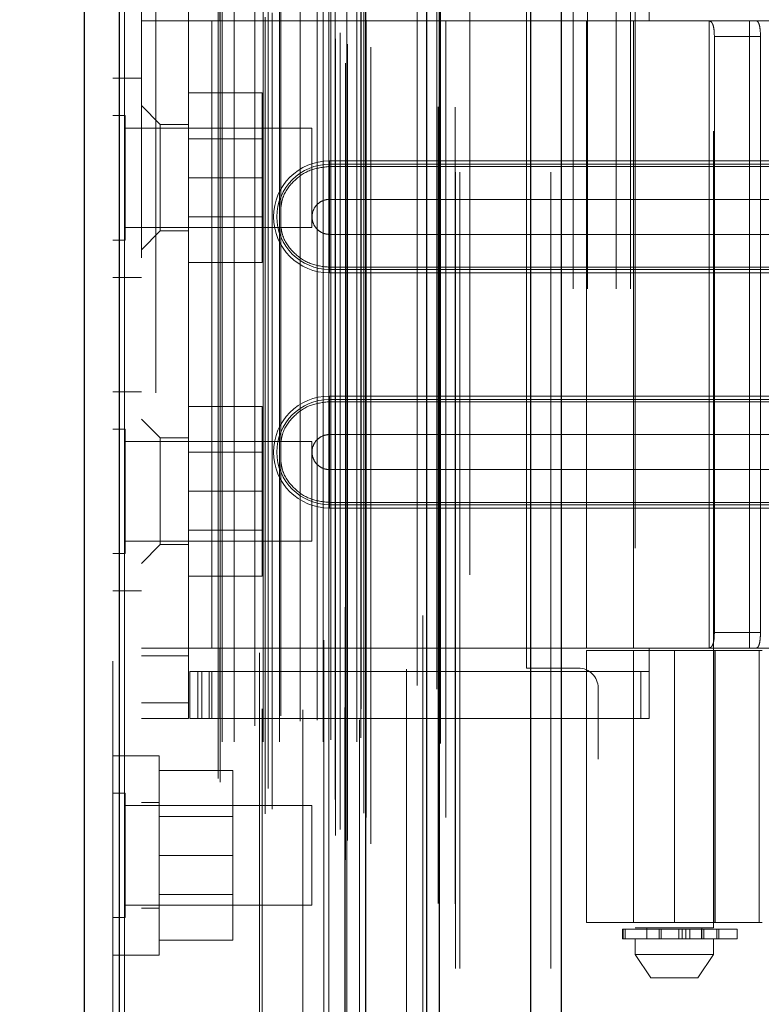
# Model space of a CAD drawing. Header units: inches. Extents: x 0.2 to 10.8, y 0.2 to 8.2.
# Tile 141 of 164: x 5.4756 to 5.5688, y 4.2808 to 4.4044. Entities that reach past the tile are written whole.
import ezdxf

# ---------------------------------------------------------------- set-up
doc = ezdxf.new("R2010")
doc.units = ezdxf.units.IN
doc.header["$MEASUREMENT"] = 0
doc.linetypes.add('HIDDEN', pattern=[0.075, 0.05, -0.025])
doc.layers.add('DIMENSIONS', color=140, linetype='Continuous')
doc.styles.add('SLDTEXTSTYLE0', font='TXT', dxfattribs={"width": 0.7})
doc.dimstyles.new('SLDDIMSTYLE0', dxfattribs={"dimtxt": 0.084961, "dimasz": 0.13, "dimexe": 0, "dimexo": 0.0625, "dimgap": 0.02124, "dimtad": 0, "dimtih": 1, "dimtoh": 1, "dimlfac": 20, "dimrnd": 1e-09, "dimzin": 12, "dimdsep": 46, "dimtxsty": 'SLDTEXTSTYLE0', "dimsah": 1, "dimcen": 0.09, "dimadec": 0, "dimazin": 3, "dimtfac": 1, "dimtofl": 0, "dimtmove": 0, "dimatfit": 3, "dimfxl": 0, "dimfrac": 2, "dimtolj": 1, "dimtzin": 12, "dimarcsym": 0})

# ---------------------------------------------------------------- blocks, each defined once
blk = doc.blocks.new('_D_18')
at = {"layer": 'DIMENSIONS'}
for p, q in [((5.49514, 5.02815), (5.10906, 5.02815)), ((5.23406, 5.02815), (5.23406, 4.09976)), ((5.07249, 3.94571), (5.04396, 3.94571)), ((5.04396, 3.94571), (5.04396, 3.81068)), ((5.39564, 3.94571), (5.42417, 3.94571)), ((5.42417, 3.94571), (5.42417, 3.81068)), ((5.04396, 3.81068), (5.07249, 3.81068)), ((5.42417, 3.81068), (5.39564, 3.81068)), ((5.23406, 3.20395), (5.23406, 3.79166)), ((5.49514, 3.20395), (5.10906, 3.20395))]:
    blk.add_line(p, q, dxfattribs=at)
for points in [[(5.23406, 5.02815), (5.21406, 4.89815), (5.25406, 4.89815)], [(5.23406, 3.20395), (5.25406, 3.33395), (5.21406, 3.33395)]]:
    blk.add_solid(points, dxfattribs=at)
at = {"layer": 'DIMENSIONS', "char_height": 0.083333, "attachment_point": 1, "style": 'SLDTEXTSTYLE0'}
for s, insert in [('36.48', (5.07249, 4.07215)), ('926.7', (5.07249, 3.9181))]:
    blk.add_mtext(s, dxfattribs=dict(at, insert=insert))
blk = doc.blocks.new('_D_19')
at = {"layer": 'DIMENSIONS'}
for p, q in [((5.47679, 5.0973), (4.77677, 5.0973)), ((4.90177, 5.0973), (4.90177, 4.58026)), ((4.7402, 4.45012), (4.71167, 4.45012)), ((4.71167, 4.45012), (4.71167, 4.31509)), ((5.06335, 4.45012), (5.09188, 4.45012)), ((5.09188, 4.45012), (5.09188, 4.31509)), ((4.71167, 4.31509), (4.7402, 4.31509)), ((5.09188, 4.31509), (5.06335, 4.31509)), ((4.90177, 3.13475), (4.90177, 4.16104)), ((5.47679, 3.13475), (4.77677, 3.13475))]:
    blk.add_line(p, q, dxfattribs=at)
for points in [[(4.90177, 5.0973), (4.88177, 4.9673), (4.92177, 4.9673)], [(4.90177, 3.13475), (4.92177, 3.26475), (4.88177, 3.26475)]]:
    blk.add_solid(points, dxfattribs=at)
at = {"layer": 'DIMENSIONS', "char_height": 0.083333, "attachment_point": 1, "style": 'SLDTEXTSTYLE0'}
for s, insert in [('39.25', (4.7402, 4.57657)), ('997.0', (4.7402, 4.42252)), ('OPENING', (4.63974, 4.26846))]:
    blk.add_mtext(s, dxfattribs=dict(at, insert=insert))

msp = doc.modelspace()

# ---------------------------------------------------------------- linework, layer by layer
at = {"color": 7, "linetype": 'Continuous', "lineweight": 25}
for p, q in [((5.5398135, 3.085296), (5.5398135, 5.1520855)), ((5.5436319, 5.1527937), (5.5436319, 3.085296)), ((5.5267863, 3.085296), (5.5267863, 5.146546)), ((5.5283679, 3.085296), (5.5283679, 5.1467013)), ((5.5191045, 3.1009586), (5.5191045, 5.1311235)), ((5.4881919, 3.1064094), (5.4881919, 5.1256728)), ((5.4837296, 5.1239057), (5.4837296, 3.1081764))]:
    msp.add_line(p, q, dxfattribs=at)
at = {"color": 7, "linetype": 'HIDDEN', "lineweight": 18}
for p, q in [((5.5398135, 3.085296), (5.5398135, 5.1520855)), ((5.5423591, 3.085296), (5.5423591, 5.1520855)), ((5.5423591, 3.085296), (5.5423591, 5.1520855)), ((5.5436319, 5.1527937), (5.5436319, 3.085296)), ((5.5436319, 3.085296), (5.5436319, 5.1527937)), ((5.5436319, 3.085296), (5.5436319, 5.1527937)), ((5.5283679, 3.085296), (5.5283679, 5.1467013)), ((5.5303863, 3.085296), (5.5303863, 5.146546)), ((5.5309135, 3.085296), (5.5309135, 5.1467013)), ((5.5309135, 3.085296), (5.5309135, 5.1467013)), ((5.5282154, 3.0934764), (5.5282154, 5.1386057)), ((5.5165692, 3.0989582), (5.5165692, 5.1331239)), ((5.5165692, 3.0989582), (5.5165692, 5.1331239)), ((5.5197296, 3.1009586), (5.5197296, 5.1311235)), ((5.5152865, 3.1019994), (5.5152865, 5.1300827)), ((5.5165186, 5.1306675), (5.5165186, 3.1014146)), ((5.5168244, 3.1013607), (5.5168244, 5.1307214)), ((5.5158819, 3.1027523), (5.5158819, 5.1293526)), ((5.5262623, 5.1296251), (5.5262623, 3.1024567)), ((5.5064818, 3.1047376), (5.5064818, 5.1273445)), ((5.5191498, 3.1042492), (5.5191498, 5.1278329)), ((5.5191659, 3.1043751), (5.5191659, 5.1277071)), ((5.5291799, 3.1042747), (5.5291799, 5.1278021)), ((5.5073408, 3.1052921), (5.5073408, 5.1267876)), ((5.5138478, 5.12654), (5.5138478, 3.105547)), ((5.5188789, 3.1048274), (5.5188789, 5.1272547)), ((5.5188789, 3.1048274), (5.5188789, 5.1272547)), ((5.4881919, 5.1256728), (5.4881919, 3.1064094)), ((5.4888171, 3.1064094), (5.4888171, 5.1256728)), ((5.4888171, 5.1256728), (5.4888171, 3.1064094)), ((5.5057736, 5.1249246), (5.5057736, 3.1071549)), ((5.5152679, 3.1065277), (5.5152679, 5.1255545)), ((5.4873296, 5.1239057), (5.4873296, 3.1081764)), ((5.5068324, 3.1079191), (5.5068324, 5.1241631)), ((5.5005626, 3.1091389), (5.5005626, 5.1229432)), ((5.5008222, 3.1087005), (5.5008222, 5.1233816)), ((5.5242003, 5.1228657), (5.5242003, 3.1092153)), ((5.5010626, 3.1137693), (5.5010626, 5.1183129)), ((5.5010626, 3.1137693), (5.5010626, 5.1183129)), ((5.5025821, 3.1137693), (5.5025821, 5.1183129)), ((5.5060758, 5.1179144), (5.5060758, 3.114168)), ((5.506203, 3.1137693), (5.506203, 5.1183129)), ((5.5082701, 3.1137693), (5.5082701, 5.1183129)), ((5.5111933, 5.1177712), (5.5111933, 3.1143091)), ((5.5137724, 3.1137693), (5.5137724, 5.1183129)), ((5.5144763, 5.1183129), (5.5144763, 3.1137693)), ((5.5144763, 3.1137693), (5.5144763, 5.1183129)), ((5.5147263, 3.1140193), (5.5147263, 5.1180629)), ((5.5164763, 5.1180629), (5.5164763, 3.1140193)), ((5.5167263, 3.1137693), (5.5167263, 5.1183129)), ((5.5167263, 5.1183129), (5.5167263, 3.1137693)), ((5.5179705, 3.1137693), (5.5179705, 5.1183129)), ((5.5179705, 3.1137693), (5.5179705, 5.1183129)), ((5.5184763, 3.1142693), (5.5184763, 5.1178129)), ((5.5184763, 3.1142693), (5.5184763, 5.1178129)), ((5.5284772, 3.1135406), (5.5284772, 5.1185429)), ((5.5051671, 3.1157889), (5.5051671, 5.1162933)), ((5.5183296, 5.1165161), (5.5183296, 3.1155661)), ((5.5084313, 3.1170117), (5.5084313, 5.1150748)), ((5.5108648, 3.1163464), (5.5108648, 5.1157357)), ((5.5108648, 3.1163464), (5.5108648, 5.1157357)), ((5.5129979, 3.116494), (5.5129979, 5.1155873)), ((5.5185185, 3.1179172), (5.5185185, 5.114165)), ((5.5185185, 3.1179172), (5.5185185, 5.114165)), ((5.5188469, 3.118381), (5.5188469, 5.1137011)), ((5.5188469, 3.118381), (5.5188469, 5.1137011)), ((5.525562, 3.1208353), (5.525562, 5.1112469)), ((5.5280423, 3.120368), (5.5280423, 5.1116933)), ((5.5321863, 3.134746), (5.5321863, 5.097296)), ((5.5321863, 3.134746), (5.5321863, 5.097296)), ((5.5321863, 3.134746), (5.5321863, 5.097296)), ((5.5321863, 3.134746), (5.5321863, 5.097296)), ((5.4909296, 5.0745161), (5.4909296, 3.1575661)), ((5.4927296, 3.1575661), (5.4927296, 5.0745161)), ((5.4927296, 3.1575661), (5.4927296, 5.0745161)), ((5.4927296, 5.0745161), (5.4927296, 3.1575661)), ((5.4927296, 5.0745161), (5.4927296, 3.1575661)), ((5.5451363, 3.770646), (5.5451363, 4.461446)), ((5.5451363, 3.770646), (5.5451363, 4.461446)), ((5.5469363, 3.770646), (5.5469363, 4.461446)), ((5.5505363, 3.770646), (5.5505363, 4.461446)), ((5.5523363, 3.770646), (5.5523363, 4.461446)), ((5.5523363, 3.770646), (5.5523363, 4.461446)), ((5.5529375, 4.4380586), (5.5529375, 4.2904208)), ((5.56278, 4.2904208), (5.56278, 4.4380586)), ((5.4968351, 4.3186413), (5.4968351, 4.411161)), ((5.5007722, 4.4072239), (5.5007722, 4.4042712)), ((5.5392863, 4.323021), (5.5392863, 4.406771)), ((5.5547092, 4.4072239), (5.5547092, 4.4042712)), ((5.4968351, 4.4042712), (5.4909296, 4.4042712)), ((5.4997879, 4.4042712), (5.4968351, 4.4042712)), ((5.4997879, 4.4042712), (5.4997879, 4.325531)), ((5.4997879, 4.4042712), (5.4997879, 4.325531)), ((5.5007722, 4.4042712), (5.4997879, 4.4042712)), ((5.5547092, 4.4042712), (5.5007722, 4.4042712)), ((5.5547092, 4.4042712), (5.5007722, 4.4042712)), ((5.5547092, 4.4042712), (5.5468351, 4.4042712)), ((5.5468351, 4.4042712), (5.5468351, 4.325531)), ((5.5527407, 4.4042712), (5.5527407, 4.325531)), ((5.5873863, 4.4042712), (5.5547092, 4.4042712)), ((5.5622455, 4.4042712), (5.5622455, 4.325531)), ((5.5673071, 4.4042712), (5.5673071, 4.325531)), ((5.5628772, 4.4023027), (5.5628772, 4.3274995)), ((5.5686676, 4.4023027), (5.5628772, 4.4023027)), ((5.5686676, 4.4023027), (5.5686676, 4.3274995)), ((5.4909296, 4.3970661), (5.4873296, 4.3970661)), ((5.4968351, 4.3952161), (5.5060851, 4.3952161)), ((5.5060851, 4.3845661), (5.5060851, 4.3952161)), ((5.4932918, 4.3912791), (5.4909296, 4.3936413)), ((5.4888921, 4.3923786), (5.4873296, 4.3923786)), ((5.4888921, 4.3767536), (5.4888921, 4.3923786)), ((5.5123296, 4.3908161), (5.4888921, 4.3908161)), ((5.4932918, 4.3912791), (5.4932918, 4.3778932)), ((5.4968351, 4.3912791), (5.4932918, 4.3912791)), ((5.5123296, 4.3783161), (5.5123296, 4.3908161)), ((5.5060851, 4.3894636), (5.4968351, 4.3894636)), ((5.5145517, 4.3866936), (5.5873863, 4.3866936)), ((5.5145517, 4.3866936), (5.5145517, 4.3859913)), ((5.5145517, 4.3862672), (5.5873863, 4.3862672)), ((5.5145517, 4.3862672), (5.5145517, 4.3818622)), ((5.5145517, 4.3859913), (5.5873863, 4.3859913)), ((5.4968351, 4.3845661), (5.5060851, 4.3845661)), ((5.5060851, 4.3739161), (5.5060851, 4.3845661)), ((5.5145517, 4.3818622), (5.5873863, 4.3818622)), ((5.4968351, 4.3796686), (5.5060851, 4.3796686)), ((5.4888921, 4.3783161), (5.5123296, 4.3783161)), ((5.4909296, 4.375531), (5.4932918, 4.3778932)), ((5.4932918, 4.3778932), (5.4968351, 4.3778932)), ((5.5145517, 4.3730626), (5.5145517, 4.3774676)), ((5.5873863, 4.3774676), (5.5145517, 4.3774676)), ((5.4873296, 4.3767536), (5.4888921, 4.3767536)), ((5.4968351, 4.3739161), (5.5060851, 4.3739161)), ((5.5145517, 4.3726362), (5.5145517, 4.3733385)), ((5.5873863, 4.3733385), (5.5145517, 4.3733385)), ((5.4873296, 4.3720661), (5.4909296, 4.3720661)), ((5.5873863, 4.3730626), (5.5145517, 4.3730626)), ((5.5873863, 4.3726362), (5.5145517, 4.3726362)), ((5.4909296, 4.3577161), (5.4873296, 4.3577161)), ((5.5145517, 4.357166), (5.5873863, 4.357166)), ((5.5145517, 4.357166), (5.5145517, 4.3564637)), ((5.5145517, 4.3567396), (5.5873863, 4.3567396)), ((5.5145517, 4.3567396), (5.5145517, 4.3523347)), ((5.5145517, 4.3564637), (5.5873863, 4.3564637)), ((5.4968351, 4.3558661), (5.5060851, 4.3558661)), ((5.5060851, 4.3452161), (5.5060851, 4.3558661)), ((5.4932918, 4.351909), (5.4909296, 4.3542712)), ((5.4888921, 4.3530286), (5.4873296, 4.3530286)), ((5.4888921, 4.3374036), (5.4888921, 4.3530286)), ((5.5145517, 4.3523347), (5.5873863, 4.3523347)), ((5.5123296, 4.3514661), (5.4888921, 4.3514661)), ((5.4932918, 4.351909), (5.4932918, 4.3452161)), ((5.4968351, 4.351909), (5.4932918, 4.351909)), ((5.5123296, 4.3389661), (5.5123296, 4.3514661)), ((5.5060851, 4.3501136), (5.4968351, 4.3501136)), ((5.5145517, 4.3435351), (5.5145517, 4.34794)), ((5.5873863, 4.34794), (5.5145517, 4.34794)), ((5.4932918, 4.3452161), (5.4932918, 4.3385232)), ((5.4968351, 4.3452161), (5.5060851, 4.3452161)), ((5.5060851, 4.3345661), (5.5060851, 4.3452161)), ((5.5145517, 4.3431087), (5.5145517, 4.343811)), ((5.5873863, 4.343811), (5.5145517, 4.343811)), ((5.5873863, 4.3435351), (5.5145517, 4.3435351)), ((5.5873863, 4.3431087), (5.5145517, 4.3431087)), ((5.4968351, 4.3403186), (5.5060851, 4.3403186)), ((5.4888921, 4.3389661), (5.5123296, 4.3389661)), ((5.4909296, 4.336161), (5.4932918, 4.3385232)), ((5.4932918, 4.3385232), (5.4968351, 4.3385232)), ((5.4873296, 4.3374036), (5.4888921, 4.3374036)), ((5.4968351, 4.3345661), (5.5060851, 4.3345661)), ((5.4873296, 4.3327161), (5.4909296, 4.3327161)), ((5.5628772, 4.3274995), (5.5686676, 4.3274995)), ((5.4909296, 4.325531), (5.4968351, 4.325531)), ((5.4997879, 4.325531), (5.4968351, 4.325531)), ((5.5007722, 4.325531), (5.4997879, 4.325531)), ((5.5007722, 4.325531), (5.5007722, 4.3225783)), ((5.5007722, 4.325531), (5.5547092, 4.325531)), ((5.5007722, 4.325531), (5.5547092, 4.325531)), ((5.5547092, 4.325531), (5.5468351, 4.325531)), ((5.5468351, 4.3252358), (5.5688824, 4.3252358)), ((5.5468351, 4.3252358), (5.5468351, 4.2910822)), ((5.5527407, 4.3252358), (5.5527407, 4.2910822)), ((5.5547092, 4.325531), (5.5547092, 4.3225783)), ((5.5873863, 4.325531), (5.5547092, 4.325531)), ((5.5578588, 4.3252358), (5.5578588, 4.2910822)), ((5.5578588, 4.2910822), (5.5578588, 4.3252358)), ((5.5628025, 4.3252358), (5.5628025, 4.2910822)), ((5.5629769, 4.2910822), (5.5629769, 4.3252358)), ((5.5685068, 4.2910822), (5.5685068, 4.3252358)), ((5.4909296, 4.3245468), (5.4968351, 4.3245468)), ((5.497032, 4.3166728), (5.497032, 4.3225783)), ((5.497032, 4.3225783), (5.4980162, 4.3225783)), ((5.4980162, 4.3166728), (5.4980162, 4.3225783)), ((5.4985285, 4.3225783), (5.4980162, 4.3225783)), ((5.4980162, 4.3166728), (5.4980162, 4.3225783)), ((5.4985285, 4.3166728), (5.4985285, 4.3225783)), ((5.4985285, 4.3225783), (5.4994212, 4.3225783)), ((5.4994212, 4.3166728), (5.4994212, 4.3225783)), ((5.5536334, 4.3225783), (5.4994212, 4.3225783)), ((5.4997879, 4.3225783), (5.4997879, 4.3166728)), ((5.5007722, 4.3225783), (5.5007722, 4.3166728)), ((5.5457863, 4.323021), (5.5392863, 4.323021)), ((5.5536334, 4.3166728), (5.5536334, 4.3225783)), ((5.5536334, 4.3225783), (5.5547092, 4.3225783)), ((5.5547092, 4.3166728), (5.5547092, 4.3225783)), ((5.5482863, 3.911571), (5.5482863, 4.320521)), ((5.4909296, 4.3186413), (5.4968351, 4.3186413)), ((5.4909296, 4.3186413), (5.4968351, 4.3186413)), ((5.4968351, 4.3186413), (5.4968351, 4.3166728)), ((5.4909296, 4.3166728), (5.4968351, 4.3166728)), ((5.4980162, 4.3166728), (5.497032, 4.3166728)), ((5.4985285, 4.3166728), (5.4980162, 4.3166728)), ((5.4994212, 4.3166728), (5.4985285, 4.3166728)), ((5.4994212, 4.3166728), (5.5536334, 4.3166728)), ((5.5547092, 4.3166728), (5.5536334, 4.3166728)), ((5.4909296, 4.3120005), (5.4873296, 4.3120005)), ((5.4931796, 4.3120005), (5.4909296, 4.3120005)), ((5.4931796, 4.2995005), (5.4931796, 4.3120005)), ((5.4931796, 4.3101505), (5.5024296, 4.3101505)), ((5.5024296, 4.2995005), (5.5024296, 4.3101505)), ((5.4888921, 4.307313), (5.4873296, 4.307313)), ((5.4888921, 4.2995005), (5.4888921, 4.307313)), ((5.5123296, 4.3057505), (5.4888921, 4.3057505)), ((5.4931796, 4.3061255), (5.4909296, 4.3061255)), ((5.5123296, 4.2995005), (5.5123296, 4.3057505)), ((5.5024296, 4.304398), (5.4931796, 4.304398)), ((5.4888921, 4.291688), (5.4888921, 4.2995005)), ((5.4931796, 4.2870005), (5.4931796, 4.2995005)), ((5.4931796, 4.2995005), (5.5024296, 4.2995005)), ((5.5024296, 4.2888505), (5.5024296, 4.2995005)), ((5.5123296, 4.2932505), (5.5123296, 4.2995005)), ((5.4931796, 4.294603), (5.5024296, 4.294603)), ((5.4888921, 4.2932505), (5.5123296, 4.2932505)), ((5.4873296, 4.291688), (5.4888921, 4.291688)), ((5.4909296, 4.2928755), (5.4931796, 4.2928755)), ((5.5688824, 4.2910822), (5.5468351, 4.2910822)), ((5.5513572, 4.2902239), (5.5514294, 4.2902239)), ((5.5513572, 4.2902239), (5.5513572, 4.2890428)), ((5.5514294, 4.2890428), (5.5514294, 4.2902239)), ((5.5514294, 4.2902239), (5.5514294, 4.2890428)), ((5.5514294, 4.2902239), (5.5657328, 4.2902239)), ((5.5516655, 4.2902239), (5.5516655, 4.2890428)), ((5.5516655, 4.2890428), (5.5516655, 4.2902239)), ((5.56278, 4.2904208), (5.5529375, 4.2904208)), ((5.5544139, 4.2904208), (5.5544139, 4.2890428)), ((5.5559357, 4.2890428), (5.5559357, 4.2902239)), ((5.5559357, 4.2902239), (5.5559357, 4.2890428)), ((5.5562096, 4.2902239), (5.5562096, 4.2890428)), ((5.5562096, 4.2890428), (5.5562096, 4.2902239)), ((5.5584044, 4.2890428), (5.5584044, 4.2902239)), ((5.5584044, 4.2902239), (5.5584044, 4.2890428)), ((5.558847, 4.2902239), (5.558847, 4.2890428)), ((5.558847, 4.2890428), (5.558847, 4.2902239)), ((5.5592817, 4.2890428), (5.5592817, 4.2902239)), ((5.5592817, 4.2902239), (5.5592817, 4.2890428)), ((5.5597908, 4.2902239), (5.5597908, 4.2890428)), ((5.5597908, 4.2890428), (5.5597908, 4.2902239)), ((5.5612552, 4.2902239), (5.5612552, 4.2890428)), ((5.5612602, 4.2902239), (5.5612602, 4.2890428)), ((5.5612602, 4.2890428), (5.5612602, 4.2902239)), ((5.5613036, 4.2890428), (5.5613036, 4.2904208)), ((5.5613036, 4.2890428), (5.5613036, 4.2902239)), ((5.561547, 4.2890428), (5.561547, 4.2902239)), ((5.561547, 4.2902239), (5.561547, 4.2890428)), ((5.5631692, 4.2902239), (5.5631692, 4.2890428)), ((5.5631692, 4.2890428), (5.5631692, 4.2902239)), ((5.5634393, 4.2890428), (5.5634393, 4.2902239)), ((5.5634393, 4.2902239), (5.5634393, 4.2890428)), ((5.563461, 4.2890428), (5.563461, 4.2902239)), ((5.5657328, 4.2890428), (5.5657328, 4.2902239)), ((5.4931796, 4.2888505), (5.5024296, 4.2888505)), ((5.5514294, 4.2890428), (5.5513572, 4.2890428)), ((5.5657328, 4.2890428), (5.5514294, 4.2890428)), ((5.5529375, 4.2890428), (5.5529375, 4.2870743)), ((5.56278, 4.2870743), (5.56278, 4.2890428)), ((5.4873296, 4.2870005), (5.4909296, 4.2870005)), ((5.4909296, 4.2870005), (5.4931796, 4.2870005)), ((5.5529375, 4.2870743), (5.56278, 4.2870743)), ((5.5529375, 4.2870743), (5.554906, 4.2841216)), ((5.5608115, 4.2841216), (5.56278, 4.2870743)), ((5.554906, 4.2841216), (5.5608115, 4.2841216))]:
    msp.add_line(p, q, dxfattribs=at)
at = {"color": 7, "linetype": 'HIDDEN', "lineweight": 18, "flags": 128}
for points in [[(5.5303197, 3.0934423), (5.53032, 4.1079463), (5.5303197, 5.13864)], [(5.5303197, 3.0934402), (5.53032, 4.0953609), (5.5303197, 5.1386397)], [(5.5291799, 3.1042679), (5.5291799, 4.1372779), (5.5291799, 5.1278155)], [(5.5242076, 5.11752), (5.5242075, 4.1367195), (5.5242076, 3.1145632)], [(5.5242076, 5.117518), (5.5242075, 4.1241249), (5.5242076, 3.1145633)], [(5.5284772, 3.1135509), (5.5284776, 4.074677), (5.5284772, 5.1185418)]]:
    msp.add_lwpolyline(points, dxfattribs=at)
at = {"color": 7, "linetype": 'HIDDEN', "lineweight": 18}
for centre, radius, start, end in [((5.5145517, 4.3796649), 0.0070287, 90, 270), ((5.5145517, 4.3796649), 0.0066023, 90, 270), ((5.5145517, 4.3501373), 0.0070287, 90, 270), ((5.5145517, 4.3501373), 0.0066023, 90, 270), ((5.5457863, 4.320521), 0.0025, 0, 90)]:
    msp.add_arc(centre, radius, start, end, dxfattribs=at)
for points, knots in [([(5.5621045, 4.4042712), (5.5622519, 4.4042712), (5.5623797, 4.4042257), (5.5625887, 4.4040369), (5.5626687, 4.4038934), (5.5627844, 4.4035306), (5.5628214, 4.403309), (5.5628673, 4.4028288), (5.5628772, 4.4025668), (5.5628772, 4.4023027)], [0, 0, 0, 0, 0.25, 0.25, 0.5, 0.5, 0.75, 0.75, 1, 1, 1, 1]), ([(5.5686676, 4.4023027), (5.5686676, 4.4025635), (5.5686578, 4.4028194), (5.5686162, 4.4032972), (5.5685841, 4.403516), (5.5684936, 4.4038791), (5.5684343, 4.4040253), (5.5682898, 4.4042202), (5.5682033, 4.4042712), (5.5681072, 4.4042712)], [0, 0, 0, 0, 0.25, 0.25, 0.5, 0.5, 0.75, 0.75, 1, 1, 1, 1]), ([(5.5084313, 4.3807004), (5.5084953, 4.3811716), (5.5086714, 4.3824661), (5.5099891, 4.3842378), (5.5120608, 4.3857073), (5.5137214, 4.3858966), (5.5145517, 4.3859913)], [0, 0, 0, 0, 0.16020075, 0.44013383, 0.72006692, 1, 1, 1, 1]), ([(5.5145517, 4.3774676), (5.514264, 4.3774676), (5.5139765, 4.3775247), (5.5134451, 4.3777449), (5.5132013, 4.3779078), (5.5127945, 4.3783145), (5.5126317, 4.3785583), (5.5124115, 4.3790897), (5.5123543, 4.3793773), (5.5123543, 4.3799525), (5.5124115, 4.38024), (5.5126317, 4.3807715), (5.5127945, 4.3810153), (5.5132013, 4.381422), (5.5134451, 4.3815849), (5.5139765, 4.381805), (5.514264, 4.3818622), (5.5145517, 4.3818622)], [0, 0, 0, 0, 0.125, 0.125, 0.25, 0.25, 0.375, 0.375, 0.5, 0.5, 0.625, 0.625, 0.75, 0.75, 0.875, 0.875, 1, 1, 1, 1]), ([(5.5145517, 4.3733385), (5.5137214, 4.3734332), (5.5120608, 4.3736225), (5.5099891, 4.375092), (5.5086714, 4.3768637), (5.5084953, 4.3781582), (5.5084313, 4.3786294)], [0, 0, 0, 0, 0.27993308, 0.55986617, 0.83979925, 1, 1, 1, 1]), ([(5.5084313, 4.3511728), (5.5084953, 4.351644), (5.5086714, 4.3529385), (5.5099891, 4.3547102), (5.5120608, 4.3561797), (5.5137214, 4.356369), (5.5145517, 4.3564637)], [0, 0, 0, 0, 0.16020075, 0.44013383, 0.72006692, 1, 1, 1, 1]), ([(5.5145517, 4.34794), (5.514264, 4.34794), (5.5139765, 4.3479972), (5.5134451, 4.3482173), (5.5132013, 4.3483802), (5.5127945, 4.348787), (5.5126317, 4.3490307), (5.5124115, 4.3495622), (5.5123543, 4.3498497), (5.5123543, 4.350425), (5.5124115, 4.3507125), (5.5126317, 4.3512439), (5.5127945, 4.3514877), (5.5132013, 4.3518945), (5.5134451, 4.3520573), (5.5139765, 4.3522775), (5.514264, 4.3523347), (5.5145517, 4.3523347)], [0, 0, 0, 0, 0.125, 0.125, 0.25, 0.25, 0.375, 0.375, 0.5, 0.5, 0.625, 0.625, 0.75, 0.75, 0.875, 0.875, 1, 1, 1, 1]), ([(5.5145517, 4.343811), (5.5137214, 4.3439056), (5.5120608, 4.3440949), (5.5099891, 4.3455644), (5.5086714, 4.3473362), (5.5084953, 4.3486307), (5.5084313, 4.3491018)], [0, 0, 0, 0, 0.27993308, 0.55986617, 0.83979925, 1, 1, 1, 1]), ([(5.5628772, 4.3274995), (5.5628772, 4.3272354), (5.5628675, 4.326976), (5.5628215, 4.3264935), (5.5627846, 4.3262727), (5.5626692, 4.3259099), (5.5625888, 4.3257657), (5.562381, 4.3255774), (5.5622519, 4.325531), (5.5621045, 4.325531)], [0, 0, 0, 0, 0.25, 0.25, 0.5, 0.5, 0.75, 0.75, 1, 1, 1, 1]), ([(5.5681072, 4.325531), (5.5682033, 4.325531), (5.5682888, 4.325581), (5.5684343, 4.3257766), (5.5684933, 4.3259222), (5.5685839, 4.3262851), (5.5686161, 4.3265049), (5.5686576, 4.3269796), (5.5686676, 4.3272387), (5.5686676, 4.3274995)], [0, 0, 0, 0, 0.25, 0.25, 0.5, 0.5, 0.75, 0.75, 1, 1, 1, 1])]:
    msp.add_open_spline(points, degree=3, knots=knots, dxfattribs=at)
for points in [[(5.5145517, 4.3859913), (5.5145517, 4.3851683), (5.5145517, 4.3831858), (5.5145517, 4.3808402), (5.5145517, 4.3796649)], [(5.5145517, 4.3818622), (5.5145517, 4.381313), (5.5145517, 4.380489), (5.5145517, 4.3796649)], [(5.5145517, 4.3796649), (5.5145517, 4.3788408), (5.5145517, 4.3780168), (5.5145517, 4.3774676)], [(5.5145517, 4.3796649), (5.5145517, 4.3784896), (5.5145517, 4.3761439), (5.5145517, 4.3741614), (5.5145517, 4.3733385)], [(5.5145517, 4.3564637), (5.5145517, 4.3556408), (5.5145517, 4.3536583), (5.5145517, 4.3513127), (5.5145517, 4.3501373)], [(5.5145517, 4.3523347), (5.5145517, 4.3517855), (5.5145517, 4.3509614), (5.5145517, 4.3501373)], [(5.5145517, 4.3501373), (5.5145517, 4.3493133), (5.5145517, 4.3484892), (5.5145517, 4.34794)], [(5.5145517, 4.3501373), (5.5145517, 4.348962), (5.5145517, 4.3466164), (5.5145517, 4.3446339), (5.5145517, 4.343811)]]:
    msp.add_open_spline(points, degree=3, dxfattribs=at)

# ---------------------------------------------------------------- dimensions: what is measured, and where the dimension line sits
at = {"layer": 'DIMENSIONS'}
dim = msp.add_linear_dim(base=(4.9017749, 5.097296), p1=(5.5267863, 3.134746), p2=(5.5267863, 5.097296), angle=90, text='<>\\POPENING', dimstyle='SLDDIMSTYLE0', dxfattribs=at)
dim.commit()
dim.dimension.update_dxf_attribs({"geometry": '_D_19', "text_midpoint": (4.9017749, 4.3706488), "dimtype": 160})
dim = msp.add_linear_dim(base=(5.2340621, 5.028146), p1=(5.5451363, 3.203946), p2=(5.5451363, 5.028146), angle=90, dimstyle='SLDDIMSTYLE0', dxfattribs=at)
dim.commit()
dim.dimension.update_dxf_attribs({"geometry": '_D_18', "text_midpoint": (5.2340621, 3.9457117), "dimtype": 160})

doc.saveas('drawing.dxf')
